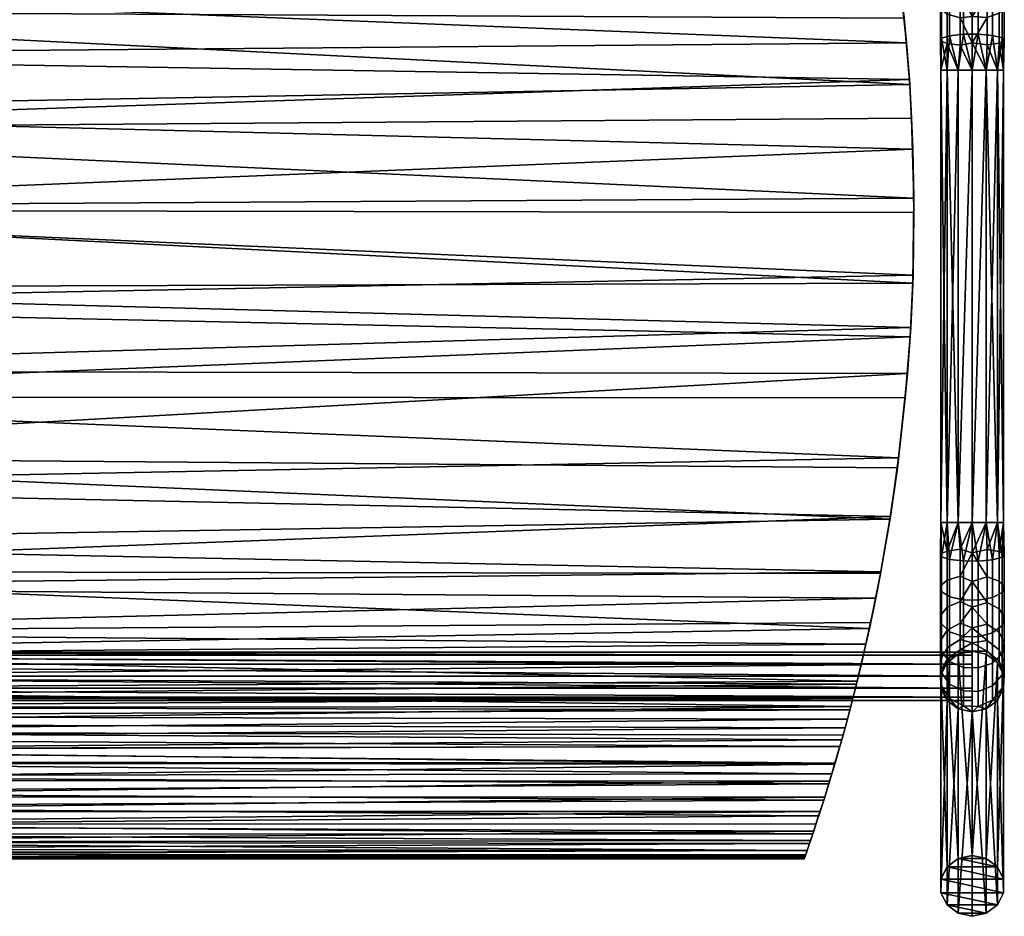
# Model space of a CAD drawing. Extents: x -355 to 270, y -276 to 244.
# Tile 3 of 4: x -42 to 263, y -205 to 73. Entities that reach past the tile are written whole.
import ezdxf

# ---------------------------------------------------------------- set-up
doc = ezdxf.new("R2010")
doc.units = 0
doc.header["$MEASUREMENT"] = 0
doc.layers.add('SITZE_anthrazit', color=253, linetype='CONTINUOUS')
doc.layers.add('STUHLGESTELL_chrom', color=151, linetype='CONTINUOUS')

msp = doc.modelspace()

# ---------------------------------------------------------------- linework, layer by layer
at = {"layer": 'STUHLGESTELL_chrom'}
msp.add_line((-246.64, -130.59, 413.79), (253.36, -130.59, 413.79), dxfattribs=at)
at = {"layer": 'STUHLGESTELL_chrom', "extrusion": (-1, 1.83691e-16, -1.83691e-16), "elevation": -253.36}
msp.add_lwpolyline([(-234.33, -1.07), (-105.27, 413.79, -0.328389), (-57.53, 448.93), (82.84, 448.93, -0.369704), (132.25, 406.62), (195.67, -1.07)], format="xyb", dxfattribs=at)

# ---------------------------------------------------------------- meshes
at = {"layer": 'SITZE_anthrazit'}
mesh = msp.add_polyface(dxfattribs=at)
corners = [(-218.28, 123.86, 453.86), (-217.53, 127.82, 424.73), (-221.3, 106.3, 426.05), (-221, 108.15, 454.32), (-224.34, 84.15, 427.78), (-225.25, 76.05, 455.31), (-226.56, 62, 429.43), (-227.72, 44.65, 456.34), (-227.99, 39.06, 430.51), (-228.56, 14.18, 457.42), (-228.55, 14.99, 430.97), (-228.12, -10.02, 431.18), (-227.9, -15.27, 458.42), (-226.59, -35.81, 430.8), (-225.89, -43.86, 459.12), (-223.86, -62.34, 429.89), (-222.64, -71.48, 459.24), (-219.88, -89.18, 429.33), (-218.3, -98.02, 458.66), (-217.36, -102.92, 428.92), (-214.44, -117.01, 427.45), (-215.55, 137.62, 453.39), (224.42, 126.98, 453.77), (226.32, 116.58, 454.08), (229.69, 94.96, 454.72), (233.95, 53, 456.05), (234.95, 32.96, 456.74), (234.99, -6.11, 458.12), (234.08, -25.26, 458.71), (230.52, -62.85, 459.28), (227.95, -81.03, 459.11), (225, -98.19, 429.13), (227.82, -81.87, 429.42), (233.26, -36.61, 430.78), (234.26, -22.39, 431.09), (234.9, -8.6, 431.18), (235.26, 17.77, 430.93), (233.85, 54.57, 429.87), (232.95, 65.99, 429.16), (230.59, 88.09, 427.47), (227.51, 109.55, 425.82)]
mesh.append_faces([[corners[k] for k in face] for face in [(0, 1, 2), (3, 2, 4), (5, 4, 6), (7, 6, 8), (9, 8, 10), (16, 15, 17), (18, 17, 19)]])
mesh.append_faces([[corners[k] for k in face] for face in [(12, 13, 14), (14, 13, 15)]], dxfattribs={"vtx0": -1})
mesh.append_faces([[corners[k] for k in face] for face in [(0, 2, 3), (3, 4, 5), (5, 6, 7), (7, 8, 9), (14, 15, 16), (16, 17, 18), (23, 0, 3), (26, 7, 9), (28, 12, 14), (30, 16, 18), (31, 19, 17), (34, 13, 11), (38, 6, 4)]], dxfattribs={"vtx0": -1, "vtx1": -1})
mesh.append_faces([[corners[k] for k in face] for face in [(21, 0, 22), (5, 7, 25), (9, 12, 27), (14, 16, 29), (15, 13, 33), (8, 6, 37)]], dxfattribs={"vtx0": -1, "vtx2": -1})
mesh.append_faces([[corners[k] for k in face] for face in [(11, 9, 10), (20, 18, 19), (24, 3, 5), (32, 17, 15), (35, 11, 10), (36, 10, 8), (39, 4, 2), (40, 2, 1)]], dxfattribs={"vtx1": -1})
mesh.append_faces([[corners[k] for k in face] for face in [(11, 12, 9), (11, 13, 12)]], dxfattribs={"vtx2": -1})
mesh = msp.add_polyface(dxfattribs=at)
corners = [(227.51, 109.55, 425.82), (226.32, 116.58, 454.08), (229.69, 94.96, 454.72), (230.59, 88.09, 427.47), (232.23, 73.61, 455.38), (232.95, 65.99, 429.16), (233.95, 53, 456.05), (233.85, 54.57, 429.87), (234.55, 42.62, 430.39), (223.77, 130.31, 424.62), (234.95, 32.96, 456.74), (235.26, 17.77, 430.93), (235.28, 13.29, 457.45), (234.9, -8.6, 431.18), (234.99, -6.11, 458.12), (234.26, -22.39, 431.09), (234.08, -25.26, 458.71), (233.26, -36.61, 430.78), (232.58, -44.19, 459.12), (230.13, -65.88, 429.78), (230.52, -62.85, 459.28), (227.95, -81.03, 459.11), (-225.25, 76.05, 455.31), (-221, 108.15, 454.32), (-227.72, 44.65, 456.34), (-228.56, 14.18, 457.42), (-227.9, -15.27, 458.42), (-225.89, -43.86, 459.12), (-223.86, -62.34, 429.89), (-226.59, -35.81, 430.8), (-227.99, 39.06, 430.51), (-228.12, -10.02, 431.18), (-228.55, 14.99, 430.97), (-226.56, 62, 429.43), (-224.34, 84.15, 427.78), (-221.3, 106.3, 426.05)]
mesh.append_faces([[corners[k] for k in face] for face in [(0, 1, 2), (3, 2, 4), (5, 4, 6), (7, 6, 8), (13, 12, 14), (15, 14, 16), (17, 16, 18), (19, 18, 20)]])
mesh.append_faces([[corners[k] for k in face] for face in [(8, 10, 11), (11, 10, 12)]], dxfattribs={"vtx0": -1})
mesh.append_faces([[corners[k] for k in face] for face in [(9, 1, 0), (0, 2, 3), (3, 4, 5), (11, 12, 13), (13, 14, 15), (15, 16, 17), (17, 18, 19)]], dxfattribs={"vtx0": -1, "vtx1": -1})
mesh.append_faces([[corners[k] for k in face] for face in [(4, 2, 22), (1, 23, 2), (12, 10, 25), (18, 16, 27), (8, 11, 30), (15, 31, 13), (13, 32, 11), (5, 34, 3), (3, 35, 0)]], dxfattribs={"vtx0": -1, "vtx1": -1, "vtx2": -1})
mesh.append_faces([[corners[k] for k in face] for face in [(6, 24, 10), (14, 26, 16), (17, 29, 15), (7, 33, 5)]], dxfattribs={"vtx0": -1, "vtx2": -1})
mesh.append_faces([[corners[k] for k in face] for face in [(21, 19, 20)]], dxfattribs={"vtx1": -1})
mesh.append_faces([[corners[k] for k in face] for face in [(7, 5, 6)]], dxfattribs={"vtx1": -1, "vtx2": -1})
mesh.append_faces([[corners[k] for k in face] for face in [(6, 10, 8), (4, 22, 6), (12, 25, 14), (18, 27, 20), (19, 28, 17), (8, 30, 7)]], dxfattribs={"vtx2": -1})
mesh = msp.add_polyface(dxfattribs=at)
corners = [(201.36, -186.79, 394.64), (201.46, -186.53, 410.09), (201.19, -187.28, 401.51), (201.22, -187.21, 397.84), (230.52, -62.85, 459.28), (-222.64, -71.48, 459.24), (227.95, -81.03, 459.11), (224.9, -98.71, 458.64), (-218.3, -98.02, 458.66), (221.44, -115.78, 457.92), (-213.07, -123.09, 457.53), (217.63, -132.16, 456.96), (-207.49, -145.32, 455.39), (213.87, -146.61, 455.11), (215.63, -140.02, 456.23), (-206.24, -149.89, 454.23), (212.26, -152.38, 453.37), (-202.44, -162.91, 447.95), (209.08, -163.19, 447.77), (210.67, -157.88, 450.88), (-200.87, -168, 444.27), (207.56, -168.1, 444.19), (204.84, -176.55, 435.71), (-198.16, -176.43, 435.87), (203.88, -179.46, 431.48), (206.13, -172.62, 440.15), (-210.31, -134.54, 456.77), (-205.33, -153.09, 453.09), (-199.42, -172.54, 440.22), (-197.1, -179.59, 431.26), (203.15, -181.6, 427.44), (212.3, -152.25, 395.04), (-205.24, -153.42, 393.42), (212.84, -150.32, 398.12), (210.76, -157.58, 388.83), (202.1, -184.68, 389.44), (-195.52, -184.23, 388.85), (202.84, -182.51, 387.13), (-196.25, -182.11, 386.81), (204.14, -178.66, 384.9), (-197.96, -177.02, 384.33), (205.69, -173.96, 383.66), (-199.89, -171.1, 383.46), (207.27, -169.04, 383.55), (-201.29, -166.64, 383.94), (208.84, -163.97, 384.76), (-202.85, -161.53, 385.93), (209.79, -160.85, 386.34), (-204.16, -157.13, 389.24), (-206.83, -147.76, 402.89), (213.25, -148.87, 400.74), (214.6, -143.9, 410.28), (221.83, -113.95, 427.92), (-214.44, -117.01, 427.45), (223.41, -106.39, 428.69), (220.36, -120.64, 426.74), (-208.11, -143.02, 411.77), (215.37, -141.02, 414.79), (-208.86, -140.19, 415.87), (216.28, -137.54, 418.79), (-209.63, -137.21, 419.1), (217.41, -133.06, 422.15), (-211.21, -130.92, 423.3), (218.86, -127.08, 424.91), (-212.84, -124.1, 425.87), (-217.36, -102.92, 428.92), (225, -98.19, 429.13), (230.13, -65.88, 429.78), (227.82, -81.87, 429.42), (-223.86, -62.34, 429.89), (-219.88, -89.18, 429.33)]
mesh.append_faces([[corners[k] for k in face] for face in [(0, 1, 2)]])
mesh.append_faces([[corners[k] for k in face] for face in [(7, 6, 8), (22, 25, 23), (11, 26, 14), (16, 27, 19), (21, 28, 25), (31, 34, 32), (35, 36, 37), (37, 38, 39), (39, 40, 41), (41, 42, 43), (43, 44, 45), (45, 46, 47), (47, 48, 34), (52, 55, 53), (51, 56, 57), (57, 58, 59), (59, 60, 61), (61, 62, 63), (63, 64, 55), (67, 68, 69), (66, 70, 68)]], dxfattribs={"vtx0": -1, "vtx1": -1, "vtx2": -1})
mesh.append_faces([[corners[k] for k in face] for face in [(4, 5, 6), (9, 10, 11), (13, 15, 16), (18, 20, 21), (24, 29, 30), (33, 49, 50), (50, 49, 51), (54, 65, 66)]], dxfattribs={"vtx0": -1, "vtx2": -1})
mesh.append_faces([[corners[k] for k in face] for face in [(3, 0, 2)]], dxfattribs={"vtx1": -1})
mesh.append_faces([[corners[k] for k in face] for face in [(12, 13, 14), (17, 18, 19)]], dxfattribs={"vtx1": -1, "vtx2": -1})
mesh.append_faces([[corners[k] for k in face] for face in [(7, 8, 9), (22, 23, 24), (31, 32, 33), (52, 53, 54)]], dxfattribs={"vtx2": -1})
mesh = msp.add_polyface(dxfattribs=at)
corners = [(227.95, -81.03, 459.11), (227.82, -81.87, 429.42), (230.13, -65.88, 429.78), (224.9, -98.71, 458.64), (225, -98.19, 429.13), (223.41, -106.39, 428.69), (221.44, -115.78, 457.92), (221.83, -113.95, 427.92), (220.36, -120.64, 426.74), (217.63, -132.16, 456.96), (218.86, -127.08, 424.91), (217.41, -133.06, 422.15), (216.28, -137.54, 418.79), (215.63, -140.02, 456.23), (215.37, -141.02, 414.79), (214.6, -143.9, 410.28), (213.87, -146.61, 455.11), (213.25, -148.87, 400.74), (212.26, -152.38, 453.37), (212.84, -150.32, 398.12), (212.3, -152.25, 395.04), (210.76, -157.58, 388.83), (210.67, -157.88, 450.88), (209.79, -160.85, 386.34), (209.08, -163.19, 447.77), (208.84, -163.97, 384.76), (207.56, -168.1, 444.19), (207.27, -169.04, 383.55), (206.13, -172.62, 440.15), (205.69, -173.96, 383.66), (204.84, -176.55, 435.71), (204.14, -178.66, 384.9), (203.88, -179.46, 431.48), (203.15, -181.6, 427.44), (202.84, -182.51, 387.13), (202.09, -184.71, 418.89), (202.1, -184.68, 389.44), (201.65, -185.98, 391.87), (201.46, -186.53, 410.09), (201.36, -186.79, 394.64)]
mesh.append_faces([[corners[k] for k in face] for face in [(7, 6, 8), (14, 13, 15), (19, 18, 20), (23, 22, 24), (25, 24, 26), (27, 26, 28), (29, 28, 30), (31, 30, 32)]])
mesh.append_faces([[corners[k] for k in face] for face in [(1, 3, 4), (4, 3, 5), (5, 3, 6), (8, 9, 10), (10, 9, 11), (11, 9, 12), (12, 9, 13), (15, 16, 17), (17, 16, 18), (20, 18, 21), (21, 18, 22), (34, 35, 36), (36, 35, 37), (37, 35, 38)]], dxfattribs={"vtx0": -1})
mesh.append_faces([[corners[k] for k in face] for face in [(21, 22, 23), (23, 24, 25), (25, 26, 27), (27, 28, 29), (29, 30, 31), (37, 38, 39)]], dxfattribs={"vtx0": -1, "vtx1": -1})
mesh.append_faces([[corners[k] for k in face] for face in [(33, 31, 32)]], dxfattribs={"vtx1": -1})
mesh.append_faces([[corners[k] for k in face] for face in [(7, 5, 6), (14, 12, 13), (19, 17, 18)]], dxfattribs={"vtx1": -1, "vtx2": -1})
mesh.append_faces([[corners[k] for k in face] for face in [(0, 1, 2), (0, 3, 1), (6, 9, 8), (13, 16, 15), (33, 34, 31), (33, 35, 34)]], dxfattribs={"vtx2": -1})
mesh = msp.add_polyface(dxfattribs=at)
corners = [(-214.44, -117.01, 427.45), (-213.07, -123.09, 457.53), (-218.3, -98.02, 458.66), (-212.84, -124.1, 425.87), (-211.21, -130.92, 423.3), (-210.31, -134.54, 456.77), (-209.63, -137.21, 419.1), (-208.84, -140.25, 456.2), (-208.86, -140.19, 415.87), (-208.11, -143.02, 411.77), (-207.49, -145.32, 455.39), (-206.83, -147.76, 402.89), (-206.24, -149.89, 454.23), (-205.24, -153.42, 393.42), (-205.33, -153.09, 453.09), (-204.04, -157.56, 451.05), (-204.16, -157.13, 389.24), (-202.85, -161.53, 385.93), (-202.44, -162.91, 447.95), (-201.29, -166.64, 383.94), (-200.87, -168, 444.27), (-199.89, -171.1, 383.46), (-199.42, -172.54, 440.22), (-197.96, -177.02, 384.33), (-198.16, -176.43, 435.87), (-197.1, -179.59, 431.26), (-196.25, -182.11, 386.81), (-196.26, -182.1, 426.33), (-195.52, -184.23, 388.85), (-195.09, -185.5, 415.73), (-194.99, -185.79, 391.42), (-194.75, -186.47, 410.45), (-194.65, -186.76, 394.48), (-194.55, -187.02, 405.82), (-194.48, -187.22, 398.01), (221.44, -115.78, 457.92), (217.63, -132.16, 456.96), (220.36, -120.64, 426.74), (-217.36, -102.92, 428.92), (223.41, -106.39, 428.69)]
mesh.append_faces([[corners[k] for k in face] for face in [(5, 4, 6), (7, 6, 8), (14, 13, 15), (18, 17, 19), (20, 19, 21), (22, 21, 23), (24, 23, 25), (29, 28, 30), (31, 30, 32), (33, 32, 34)]])
mesh.append_faces([[corners[k] for k in face] for face in [(1, 3, 4), (10, 11, 12), (12, 11, 13), (15, 16, 17), (25, 26, 27), (27, 26, 28)]], dxfattribs={"vtx0": -1})
mesh.append_faces([[corners[k] for k in face] for face in [(1, 4, 5), (5, 6, 7), (15, 17, 18), (18, 19, 20), (20, 21, 22), (27, 28, 29), (29, 30, 31), (36, 1, 5)]], dxfattribs={"vtx0": -1, "vtx1": -1})
mesh.append_faces([[corners[k] for k in face] for face in [(2, 1, 35), (0, 38, 39)]], dxfattribs={"vtx0": -1, "vtx2": -1})
mesh.append_faces([[corners[k] for k in face] for face in [(9, 7, 8), (37, 3, 0)]], dxfattribs={"vtx1": -1})
mesh.append_faces([[corners[k] for k in face] for face in [(14, 12, 13), (24, 22, 23), (33, 31, 32)]], dxfattribs={"vtx1": -1, "vtx2": -1})
mesh.append_faces([[corners[k] for k in face] for face in [(0, 1, 2), (0, 3, 1), (9, 10, 7), (9, 11, 10), (13, 16, 15), (23, 26, 25)]], dxfattribs={"vtx2": -1})
mesh = msp.add_polyface(dxfattribs=at)
corners = [(215.63, -140.02, 456.23), (-210.31, -134.54, 456.77), (-208.84, -140.25, 456.2), (-207.49, -145.32, 455.39), (-206.24, -149.89, 454.23), (213.87, -146.61, 455.11), (212.26, -152.38, 453.37), (-205.33, -153.09, 453.09), (210.67, -157.88, 450.88), (-204.04, -157.56, 451.05), (-202.44, -162.91, 447.95), (-200.87, -168, 444.27), (209.08, -163.19, 447.77), (207.56, -168.1, 444.19), (-199.42, -172.54, 440.22), (206.13, -172.62, 440.15), (-198.16, -176.43, 435.87), (-197.1, -179.59, 431.26), (203.88, -179.46, 431.48), (203.15, -181.6, 427.44), (-196.26, -182.1, 426.33), (202.09, -184.71, 418.89), (-195.09, -185.5, 415.73), (201.46, -186.53, 410.09), (-194.75, -186.47, 410.45), (-194.55, -187.02, 405.82), (201.19, -187.28, 401.51), (-194.48, -187.22, 398.01), (201.22, -187.21, 397.84), (201.36, -186.79, 394.64), (-194.65, -186.76, 394.48), (201.65, -185.98, 391.87), (-194.99, -185.79, 391.42), (202.1, -184.68, 389.44), (-195.52, -184.23, 388.85), (202.84, -182.51, 387.13), (-196.25, -182.11, 386.81), (204.14, -178.66, 384.9), (-197.96, -177.02, 384.33), (205.69, -173.96, 383.66), (-199.89, -171.1, 383.46), (207.27, -169.04, 383.55), (-201.29, -166.64, 383.94), (208.84, -163.97, 384.76), (-202.85, -161.53, 385.93), (209.79, -160.85, 386.34), (-204.16, -157.13, 389.24), (210.76, -157.58, 388.83), (-205.24, -153.42, 393.42), (-206.83, -147.76, 402.89), (212.84, -150.32, 398.12), (214.6, -143.9, 410.28), (-208.11, -143.02, 411.77), (215.37, -141.02, 414.79), (-208.86, -140.19, 415.87), (216.28, -137.54, 418.79), (-209.63, -137.21, 419.1), (217.41, -133.06, 422.15), (-211.21, -130.92, 423.3), (218.86, -127.08, 424.91), (-212.84, -124.1, 425.87)]
mesh.append_faces([[corners[k] for k in face] for face in [(6, 4, 7), (13, 11, 14), (19, 17, 20), (29, 27, 30), (51, 49, 52)]], dxfattribs={"vtx0": -1, "vtx1": -1})
mesh.append_faces([[corners[k] for k in face] for face in [(19, 20, 21), (21, 22, 23), (29, 30, 31), (31, 32, 33)]], dxfattribs={"vtx0": -1, "vtx1": -1, "vtx2": -1})
mesh.append_faces([[corners[k] for k in face] for face in [(3, 4, 5), (10, 11, 12), (16, 17, 18), (25, 27, 26), (26, 27, 28), (28, 27, 29), (48, 49, 50)]], dxfattribs={"vtx0": -1, "vtx2": -1})
mesh.append_faces([[corners[k] for k in face] for face in [(0, 1, 2), (8, 7, 9), (15, 14, 16), (21, 20, 22), (23, 22, 24), (31, 30, 32), (33, 32, 34), (35, 34, 36), (37, 36, 38), (39, 38, 40), (41, 40, 42), (43, 42, 44), (45, 44, 46), (47, 46, 48), (53, 52, 54), (55, 54, 56), (57, 56, 58), (59, 58, 60)]], dxfattribs={"vtx1": -1})
mesh.append_faces([[corners[k] for k in face] for face in [(3, 0, 2), (10, 8, 9), (25, 23, 24), (25, 26, 23)]], dxfattribs={"vtx1": -1, "vtx2": -1})
at = {"layer": 'STUHLGESTELL_chrom'}
mesh = msp.add_polyface(dxfattribs=at)
corners = [(249.62, 73.71, 436.76), (249.62, 65.24, 439.35), (245.55, 65.78, 442.2), (245.55, 74.85, 439.43), (245.55, 83.3, 434.65), (249.62, 81.61, 432.3), (243.52, 76.54, 443.38), (243.52, 66.59, 446.42), (243.78, 67.41, 450.71), (243.78, 78.25, 447.4), (245.55, 57.53, 454.89), (246.36, 68.18, 454.74), (246.36, 79.87, 451.17), (250.68, 68.62, 457.08), (250.68, 80.8, 453.36), (250.68, 92.17, 446.93), (246.36, 90.78, 445), (255.24, 80.88, 453.53), (255.24, 68.66, 457.26), (259.69, 68.29, 455.31), (259.69, 80.09, 451.7), (257.7, 57.53, 457.54), (261.18, 57.53, 454.89), (262.66, 67.56, 451.5), (262.66, 78.57, 448.14), (263.33, 66.74, 447.22), (263.33, 76.86, 444.13), (263.33, 86.3, 438.79), (262.66, 88.85, 442.33), (261.75, 75.14, 440.12), (261.75, 65.92, 442.93), (257.97, 65.31, 439.72), (257.97, 73.85, 437.11), (253.36, 66.02, 438.48), (253.36, 74.13, 435.82), (257.97, 81.83, 432.6), (253.36, 81.51, 431.51), (257.97, 88.63, 426.45), (253.36, 87.81, 425.75), (263.33, 94.34, 431.51), (261.75, 83.74, 435.25), (261.75, 91.07, 428.62), (245.55, 90.51, 428.12), (243.52, 85.82, 438.13), (243.52, 93.73, 430.97), (249.62, 93.47, 418.95), (249.62, 88.34, 426.2), (249.03, 57.53, 457.54), (253.36, 57.53, 458.48), (259.69, 91.11, 445.47), (255.24, 92.28, 447.08), (243.78, 88.37, 441.67)]
mesh.append_faces([[corners[k] for k in face] for face in [(0, 1, 2, 3), (12, 11, 13, 14), (24, 23, 25, 26), (32, 33, 34), (35, 34, 36), (37, 36, 38)]])
mesh.append_faces([[corners[k] for k in face] for face in [(8, 10, 11), (19, 22, 23), (46, 36, 5)]], dxfattribs={"vtx0": -1})
mesh.append_faces([[corners[k] for k in face] for face in [(32, 34, 35), (0, 34, 33)]], dxfattribs={"vtx0": -1, "vtx1": -1})
mesh.append_faces([[corners[k] for k in face] for face in [(18, 13, 48), (31, 33, 32), (35, 36, 37), (1, 0, 33), (20, 19, 23, 24), (9, 8, 11, 12), (20, 24, 28, 49), (9, 12, 16, 51)]], dxfattribs={"vtx0": -1, "vtx1": -1, "vtx2": -1})
mesh.append_faces([[corners[k] for k in face] for face in [(32, 35, 40, 29), (4, 42, 46, 5), (20, 49, 50, 17), (9, 51, 43, 6)]], dxfattribs={"vtx0": -1, "vtx1": -1, "vtx2": -1, "vtx3": -1})
mesh.append_faces([[corners[k] for k in face] for face in [(11, 47, 13), (38, 36, 46), (36, 34, 5), (5, 34, 0)]], dxfattribs={"vtx0": -1, "vtx2": -1})
mesh.append_faces([[corners[k] for k in face] for face in [(6, 3, 2, 7), (17, 14, 13, 18), (29, 26, 25, 30)]], dxfattribs={"vtx1": -1})
mesh.append_faces([[corners[k] for k in face] for face in [(21, 19, 18)]], dxfattribs={"vtx1": -1, "vtx2": -1})
mesh.append_faces([[corners[k] for k in face] for face in [(29, 40, 27, 26), (17, 50, 15, 14), (6, 43, 4, 3)]], dxfattribs={"vtx1": -1, "vtx2": -1, "vtx3": -1})
mesh.append_faces([[corners[k] for k in face] for face in [(45, 38, 46)]], dxfattribs={"vtx2": -1})
mesh.append_faces([[corners[k] for k in face] for face in [(3, 4, 5, 0), (7, 8, 9, 6), (14, 15, 16, 12), (18, 19, 20, 17), (26, 27, 28, 24), (30, 31, 32, 29), (39, 27, 40, 41), (42, 4, 43, 44), (40, 35, 37, 41)]], dxfattribs={"vtx3": -1})
mesh = msp.add_polyface(dxfattribs=at)
corners = [(249.03, -82.84, 440.33), (253.36, 57.53, 439.38), (253.36, -82.84, 439.38), (249.03, 57.53, 440.33), (245.55, 57.53, 442.98), (245.55, -82.84, 442.98), (243.61, 57.53, 446.81), (245.55, 57.53, 454.89), (243.61, -82.84, 451.06), (245.55, -82.84, 454.89), (261.18, -82.84, 454.89), (261.18, 57.53, 454.89), (257.7, 57.53, 457.54), (263.11, -82.84, 451.06), (263.11, 57.53, 451.06), (263.11, -82.84, 446.81), (263.11, 57.53, 446.81), (261.18, -82.84, 442.98), (261.18, 57.53, 442.98), (257.7, -82.84, 440.33), (257.7, 57.53, 440.33), (243.61, -82.84, 446.81), (243.61, 57.53, 451.06), (249.03, 57.53, 457.54), (249.03, -82.84, 457.54), (253.36, 57.53, 458.48), (253.36, -82.84, 458.48), (253.36, 66.02, 438.48), (249.62, 65.24, 439.35), (243.52, 66.59, 446.42), (243.78, 67.41, 450.71), (255.24, 68.66, 457.26), (259.69, 68.29, 455.31), (261.75, 65.92, 442.93), (257.97, 65.31, 439.72), (245.55, 65.78, 442.2), (246.36, 68.18, 454.74), (250.68, 68.62, 457.08), (262.66, 67.56, 451.5), (263.33, 66.74, 447.22)]
mesh.append_faces([[corners[k] for k in face] for face in [(27, 1, 28)]])
mesh.append_faces([[corners[k] for k in face] for face in [(4, 5, 6), (11, 13, 14), (34, 20, 27)]], dxfattribs={"vtx0": -1})
mesh.append_faces([[corners[k] for k in face] for face in [(14, 13, 15), (6, 21, 22), (22, 8, 7), (7, 9, 23), (23, 24, 25), (25, 26, 12), (14, 15, 16), (16, 17, 18), (18, 19, 20), (37, 23, 25), (39, 14, 16)]], dxfattribs={"vtx0": -1, "vtx1": -1})
mesh.append_faces([[corners[k] for k in face] for face in [(35, 6, 29), (33, 39, 16), (20, 1, 27), (28, 3, 35)]], dxfattribs={"vtx0": -1, "vtx1": -1, "vtx2": -1})
mesh.append_faces([[corners[k] for k in face] for face in [(0, 5, 4), (22, 7, 30), (12, 11, 32), (18, 20, 34), (4, 6, 35), (7, 23, 36), (11, 14, 38), (38, 14, 39), (1, 3, 28)]], dxfattribs={"vtx0": -1, "vtx2": -1})
mesh.append_faces([[corners[k] for k in face] for face in [(7, 8, 9), (16, 15, 17), (18, 17, 19), (20, 19, 2)]], dxfattribs={"vtx1": -1})
mesh.append_faces([[corners[k] for k in face] for face in [(1, 20, 2), (22, 30, 29), (18, 34, 33)]], dxfattribs={"vtx1": -1, "vtx2": -1})
mesh.append_faces([[corners[k] for k in face] for face in [(0, 1, 2), (0, 3, 1), (0, 4, 3), (10, 11, 12), (22, 29, 6), (12, 31, 25), (18, 33, 16), (4, 35, 3)]], dxfattribs={"vtx2": -1})
mesh = msp.add_polyface(dxfattribs=at)
corners = [(257.97, -99.73, 436.87), (257.97, -91.25, 439.6), (261.75, -91.91, 442.8), (261.75, -101.06, 439.85), (253.36, -92.3, 438.26), (253.36, -101.24, 434.96), (257.7, -82.84, 440.33), (253.36, -82.84, 439.38), (261.18, -82.84, 442.98), (263.11, -82.84, 446.81), (263.33, -92.79, 447.07), (263.11, -82.84, 451.06), (262.66, -93.67, 451.34), (261.18, -82.84, 454.89), (259.69, -94.46, 455.14), (257.7, -82.84, 457.54), (255.24, -94.86, 457.08), (253.36, -82.84, 458.48), (250.68, -94.82, 456.91), (249.03, -82.84, 457.54), (246.36, -94.34, 454.57), (245.55, -82.84, 454.89), (243.78, -93.51, 450.55), (243.61, -82.84, 451.06), (243.52, -92.63, 446.28), (243.61, -82.84, 446.81), (245.55, -91.76, 442.07), (245.55, -82.84, 442.98), (249.03, -82.84, 440.33), (249.62, -91.17, 439.23), (249.62, -99.58, 436.52), (263.33, -102.84, 443.84), (262.66, -104.61, 447.82), (243.52, -102.51, 443.1), (243.78, -104.28, 447.09), (245.55, -100.76, 439.17), (243.61, 57.53, 446.81), (243.61, 57.53, 451.06), (249.03, 57.53, 457.54), (253.36, 57.53, 458.48), (257.7, 57.53, 457.54), (261.18, 57.53, 454.89)]
mesh.append_faces([[corners[k] for k in face] for face in [(4, 0, 5), (10, 9, 11), (12, 11, 13), (14, 13, 15), (16, 15, 17), (18, 17, 19), (20, 19, 21), (22, 21, 23), (24, 23, 25), (26, 25, 27), (31, 10, 12, 32)]])
mesh.append_faces([[corners[k] for k in face] for face in [(2, 8, 9)]], dxfattribs={"vtx0": -1})
mesh.append_faces([[corners[k] for k in face] for face in [(29, 7, 4), (2, 9, 10), (16, 17, 18), (24, 25, 26), (36, 27, 25)]], dxfattribs={"vtx0": -1, "vtx1": -1})
mesh.append_faces([[corners[k] for k in face] for face in [(15, 16, 14), (10, 11, 12), (12, 13, 14), (23, 24, 22), (18, 19, 20), (20, 21, 22), (29, 4, 30)]], dxfattribs={"vtx0": -1, "vtx1": -1, "vtx2": -1})
mesh.append_faces([[corners[k] for k in face] for face in [(31, 3, 2, 10)]], dxfattribs={"vtx0": -1, "vtx1": -1, "vtx2": -1, "vtx3": -1})
mesh.append_faces([[corners[k] for k in face] for face in [(1, 8, 2), (13, 11, 41)]], dxfattribs={"vtx0": -1, "vtx2": -1})
mesh.append_faces([[corners[k] for k in face] for face in [(28, 26, 27), (30, 4, 5), (35, 26, 29, 30), (37, 25, 23), (38, 21, 19), (39, 19, 17), (40, 17, 15)]], dxfattribs={"vtx1": -1})
mesh.append_faces([[corners[k] for k in face] for face in [(4, 1, 0), (13, 40, 15)]], dxfattribs={"vtx1": -1, "vtx2": -1})
mesh.append_faces([[corners[k] for k in face] for face in [(35, 33, 24, 26)]], dxfattribs={"vtx1": -1, "vtx2": -1, "vtx3": -1})
mesh.append_faces([[corners[k] for k in face] for face in [(4, 6, 1), (4, 7, 6), (6, 8, 1), (28, 29, 26), (28, 7, 29)]], dxfattribs={"vtx2": -1})
mesh.append_faces([[corners[k] for k in face] for face in [(0, 1, 2, 3), (22, 24, 33, 34)]], dxfattribs={"vtx3": -1})
mesh = msp.add_polyface(dxfattribs=at)
corners = [(253.36, -120.25, 414.33), (253.36, -122.81, 405.15), (249.62, -122.44, 410.12), (245.55, -121.78, 419.52), (245.55, -116.35, 427.52), (249.62, -114.15, 425.64), (249.62, -119.22, 418.17), (257.97, -119.55, 418.35), (257.97, -122.8, 410.23), (253.36, -115.61, 422.65), (257.97, -114.44, 425.88), (261.75, -116.92, 428), (257.97, -107.67, 432.22), (261.75, -109.63, 434.84), (263.33, -112.23, 438.34), (263.33, -120.24, 430.84), (261.75, -101.06, 439.85), (257.97, -99.73, 436.87), (253.36, -109.16, 429.66), (253.36, -101.24, 434.96), (249.62, -107.44, 431.91), (262.66, -104.61, 447.82), (262.66, -114.84, 441.83), (263.33, -102.84, 443.84), (259.69, -106.19, 451.36), (262.66, -93.67, 451.34), (259.69, -94.46, 455.14), (255.24, -94.86, 457.08), (255.24, -106.99, 453.18), (250.68, -106.92, 453.01), (250.68, -94.82, 456.91), (246.36, -94.34, 454.57), (246.36, -105.95, 450.83), (246.36, -116.81, 444.47), (250.68, -118.24, 446.39), (243.78, -104.28, 447.09), (243.78, -93.51, 450.55), (249.62, -99.58, 436.52), (245.55, -109.18, 434.24), (245.55, -100.76, 439.17), (243.52, -119.62, 430.31), (243.52, -125.58, 421.53), (246.36, -126.07, 435.8), (243.78, -114.36, 441.18), (243.78, -122.94, 433.14), (262.66, -123.56, 433.67), (259.69, -117.16, 444.94), (259.69, -126.51, 436.18), (261.75, -122.44, 419.87), (263.33, -126.3, 421.91), (255.24, -118.35, 446.53), (243.52, -111.75, 437.68), (243.52, -102.51, 443.1)]
mesh.append_faces([[corners[k] for k in face] for face in [(0, 1, 2), (11, 10, 12, 13), (29, 30, 31, 32)]])
mesh.append_faces([[corners[k] for k in face] for face in [(7, 9, 10), (12, 18, 19)]], dxfattribs={"vtx0": -1})
mesh.append_faces([[corners[k] for k in face] for face in [(20, 18, 5), (40, 44, 43, 51)]], dxfattribs={"vtx0": -1, "vtx1": -1})
mesh.append_faces([[corners[k] for k in face] for face in [(17, 12, 19), (2, 6, 0), (19, 20, 37), (5, 9, 6), (48, 7, 10, 11)]], dxfattribs={"vtx0": -1, "vtx1": -1, "vtx2": -1})
mesh.append_faces([[corners[k] for k in face] for face in [(15, 14, 22, 45), (49, 48, 11, 15), (34, 50, 28, 29), (38, 51, 52, 39), (46, 22, 21, 24), (43, 33, 32, 35)]], dxfattribs={"vtx0": -1, "vtx1": -1, "vtx2": -1, "vtx3": -1})
mesh.append_faces([[corners[k] for k in face] for face in [(14, 13, 16, 23)]], dxfattribs={"vtx0": -1, "vtx1": -1, "vtx3": -1})
mesh.append_faces([[corners[k] for k in face] for face in [(10, 18, 12)]], dxfattribs={"vtx0": -1, "vtx2": -1})
mesh.append_faces([[corners[k] for k in face] for face in [(16, 13, 12, 17), (20, 19, 18), (5, 18, 9), (6, 9, 0), (24, 21, 25, 26), (35, 32, 31, 36)]], dxfattribs={"vtx1": -1})
mesh.append_faces([[corners[k] for k in face] for face in [(0, 7, 8), (40, 4, 3, 41)]], dxfattribs={"vtx1": -1, "vtx2": -1})
mesh.append_faces([[corners[k] for k in face] for face in [(4, 38, 20, 5), (29, 28, 27, 30), (51, 38, 4, 40)]], dxfattribs={"vtx1": -1, "vtx2": -1, "vtx3": -1})
mesh.append_faces([[corners[k] for k in face] for face in [(28, 50, 46, 24), (52, 51, 43, 35)]], dxfattribs={"vtx1": -1, "vtx3": -1})
mesh.append_faces([[corners[k] for k in face] for face in [(0, 9, 7), (9, 18, 10)]], dxfattribs={"vtx2": -1})
mesh.append_faces([[corners[k] for k in face] for face in [(3, 4, 5, 6), (13, 14, 15, 11), (21, 22, 14, 23), (26, 27, 28, 24), (32, 33, 34, 29), (37, 20, 38, 39), (42, 33, 43, 44), (45, 22, 46, 47)]], dxfattribs={"vtx3": -1})
mesh = msp.add_polyface(dxfattribs=at)
corners = [(249.62, -119.22, 418.17), (249.62, -122.44, 410.12), (245.55, -125.23, 410.91), (245.55, -121.78, 419.52), (243.52, -125.58, 421.53), (243.52, -129.37, 412.08), (243.78, -133.57, 413.27), (243.78, -129.44, 423.57), (243.61, -134.35, 406.94), (243.61, -130.15, 406.29), (245.55, -138.13, 407.53), (246.36, -137.52, 414.38), (246.36, -133.07, 425.49), (250.68, -139.81, 415.03), (250.68, -135.17, 426.61), (250.68, -127.88, 437.35), (246.36, -126.07, 435.8), (255.24, -135.33, 426.69), (255.24, -139.98, 415.08), (259.69, -138.07, 414.54), (259.69, -133.58, 425.76), (257.7, -140.75, 407.94), (261.18, -138.13, 407.53), (262.66, -134.34, 413.49), (262.66, -130.15, 423.95), (263.33, -130.15, 412.3), (263.33, -126.3, 421.91), (263.33, -120.24, 430.84), (262.66, -123.56, 433.67), (261.75, -122.44, 419.87), (261.75, -125.95, 411.11), (257.97, -122.8, 410.23), (257.97, -119.55, 418.35), (261.18, -126.37, 405.7), (263.11, -130.15, 406.29), (257.7, -123.75, 405.3), (253.36, -122.81, 405.15), (253.36, -120.25, 414.33), (245.55, -126.37, 405.7), (249.03, -123.75, 405.3), (249.03, -140.75, 407.94), (263.11, -134.35, 406.94), (243.78, -122.94, 433.14), (250.68, -118.24, 446.39), (246.36, -116.81, 444.47), (255.24, -128.02, 437.47), (259.69, -126.51, 436.18), (259.69, -117.16, 444.94), (255.24, -118.35, 446.53), (243.52, -119.62, 430.31)]
mesh.append_faces([[corners[k] for k in face] for face in [(0, 1, 2, 3), (12, 11, 13, 14), (24, 23, 25, 26)]])
mesh.append_faces([[corners[k] for k in face] for face in [(6, 10, 11), (19, 22, 23)]], dxfattribs={"vtx0": -1})
mesh.append_faces([[corners[k] for k in face] for face in [(31, 35, 36), (25, 41, 34), (45, 46, 47, 48)]], dxfattribs={"vtx0": -1, "vtx1": -1})
mesh.append_faces([[corners[k] for k in face] for face in [(2, 9, 5), (30, 25, 34), (1, 39, 2)]], dxfattribs={"vtx0": -1, "vtx1": -1, "vtx2": -1})
mesh.append_faces([[corners[k] for k in face] for face in [(20, 19, 23, 24), (7, 6, 11, 12)]], dxfattribs={"vtx0": -1, "vtx1": -1, "vtx2": -1, "vtx3": -1})
mesh.append_faces([[corners[k] for k in face] for face in [(17, 20, 46, 45), (4, 7, 42, 49)]], dxfattribs={"vtx0": -1, "vtx1": -1, "vtx3": -1})
mesh.append_faces([[corners[k] for k in face] for face in [(8, 10, 6), (21, 22, 19), (33, 35, 31), (38, 9, 2), (10, 40, 11), (11, 40, 13), (22, 41, 23), (23, 41, 25), (36, 39, 1)]], dxfattribs={"vtx0": -1, "vtx2": -1})
mesh.append_faces([[corners[k] for k in face] for face in [(4, 3, 2, 5), (17, 14, 13, 18), (29, 26, 25, 30)]], dxfattribs={"vtx1": -1})
mesh.append_faces([[corners[k] for k in face] for face in [(8, 6, 5), (21, 19, 18), (33, 31, 30), (37, 31, 36), (45, 15, 14, 17)]], dxfattribs={"vtx1": -1, "vtx2": -1})
mesh.append_faces([[corners[k] for k in face] for face in [(15, 43, 44, 16), (48, 43, 15, 45)]], dxfattribs={"vtx1": -1, "vtx2": -1, "vtx3": -1})
mesh.append_faces([[corners[k] for k in face] for face in [(8, 5, 9), (33, 30, 34), (38, 2, 39), (42, 7, 12, 16), (46, 20, 24, 28)]], dxfattribs={"vtx2": -1})
mesh.append_faces([[corners[k] for k in face] for face in [(5, 6, 7, 4), (14, 15, 16, 12), (18, 19, 20, 17), (26, 27, 28, 24), (30, 31, 32, 29)]], dxfattribs={"vtx3": -1})
mesh = msp.add_polyface(dxfattribs=at)
corners = [(-246.64, -138.09, 413.79), (-246.64, -137.08, 410.04), (-246.64, -134.34, 407.29), (-246.64, -130.59, 406.29), (-246.64, -126.84, 407.29), (-246.64, -124.09, 410.04), (-246.64, -123.09, 413.79), (-246.64, -124.09, 417.54), (-246.64, -126.84, 420.28), (-246.64, -130.59, 421.29), (-246.64, -134.34, 420.28), (-246.64, -137.08, 417.54), (253.36, -138.09, 413.79), (253.36, -137.08, 417.54), (253.36, -134.34, 420.28), (253.36, -130.59, 421.29), (253.36, -126.84, 420.28), (253.36, -124.09, 417.54), (253.36, -123.09, 413.79), (253.36, -124.09, 410.04), (253.36, -126.84, 407.29), (253.36, -130.59, 406.29), (253.36, -134.34, 407.29), (253.36, -137.08, 410.04)]
mesh.append_faces([[corners[k] for k in face] for face in [(11, 0, 12), (8, 15, 16), (7, 16, 17), (6, 17, 18), (3, 21, 22), (2, 22, 23), (1, 23, 12)]])
mesh.append_faces([[corners[k] for k in face] for face in [(10, 14, 9), (9, 14, 15), (5, 20, 4), (4, 20, 21)]], dxfattribs={"vtx0": -1})
mesh.append_faces([[corners[k] for k in face] for face in [(14, 12, 23), (14, 21, 20), (20, 18, 17), (2, 0, 11), (2, 9, 8), (8, 6, 5)]], dxfattribs={"vtx0": -1, "vtx1": -1})
mesh.append_faces([[corners[k] for k in face] for face in [(15, 14, 20), (16, 20, 17), (3, 2, 8), (4, 8, 5)]], dxfattribs={"vtx0": -1, "vtx1": -1, "vtx2": -1})
mesh.append_faces([[corners[k] for k in face] for face in [(13, 12, 14), (22, 21, 14), (19, 18, 20), (1, 0, 2), (10, 9, 2), (7, 6, 8)]], dxfattribs={"vtx0": -1, "vtx2": -1})
mesh.append_faces([[corners[k] for k in face] for face in [(13, 11, 12), (19, 6, 18)]], dxfattribs={"vtx1": -1})
mesh.append_faces([[corners[k] for k in face] for face in [(0, 1, 12), (1, 2, 23), (2, 3, 22), (3, 4, 21), (6, 7, 17), (7, 8, 16), (8, 9, 15), (22, 14, 23), (10, 2, 11)]], dxfattribs={"vtx1": -1, "vtx2": -1})
mesh.append_faces([[corners[k] for k in face] for face in [(13, 10, 11), (13, 14, 10), (19, 5, 6), (19, 20, 5), (15, 20, 16), (3, 8, 4)]], dxfattribs={"vtx2": -1})
mesh = msp.add_polyface(dxfattribs=at)
corners = [(249.03, -187.17, -2.39), (249.03, -123.75, 405.3), (253.36, -186.23, -2.54), (245.55, -126.37, 405.7), (245.55, -189.78, -1.98), (243.61, -130.15, 406.29), (243.61, -193.57, -1.39), (243.61, -134.35, 406.94), (243.61, -197.77, -0.74), (245.55, -138.13, 407.53), (245.55, -201.55, -0.15), (249.03, -140.75, 407.94), (249.03, -204.17, 0.25), (253.36, -141.68, 408.09), (253.36, -205.1, 0.4), (257.7, -204.17, 0.25), (257.7, -140.75, 407.94), (261.18, -201.55, -0.15), (261.18, -138.13, 407.53), (263.11, -197.77, -0.74), (263.11, -134.35, 406.94), (263.11, -193.57, -1.39), (263.11, -130.15, 406.29), (261.18, -189.78, -1.98), (261.18, -126.37, 405.7), (257.7, -187.17, -2.39), (257.7, -123.75, 405.3), (253.36, -122.81, 405.15), (255.24, -139.98, 415.08), (250.68, -139.81, 415.03)]
mesh.append_faces([[corners[k] for k in face] for face in [(0, 1, 2), (7, 6, 8), (9, 8, 10), (11, 10, 12), (13, 12, 14), (20, 19, 21), (22, 21, 23), (24, 23, 25), (26, 25, 2)]])
mesh.append_faces([[corners[k] for k in face] for face in [(3, 4, 5), (5, 4, 6), (16, 17, 18), (18, 17, 19)]], dxfattribs={"vtx0": -1})
mesh.append_faces([[corners[k] for k in face] for face in [(5, 6, 7), (7, 8, 9), (9, 10, 11), (11, 12, 13), (18, 19, 20), (20, 21, 22), (22, 23, 24), (24, 25, 26), (29, 11, 13), (0, 25, 23)]], dxfattribs={"vtx0": -1, "vtx1": -1})
mesh.append_faces([[corners[k] for k in face] for face in [(28, 29, 13), (12, 10, 15), (0, 23, 4), (4, 21, 6), (6, 19, 8), (8, 17, 10)]], dxfattribs={"vtx0": -1, "vtx1": -1, "vtx2": -1})
mesh.append_faces([[corners[k] for k in face] for face in [(2, 25, 0)]], dxfattribs={"vtx0": -1, "vtx2": -1})
mesh.append_faces([[corners[k] for k in face] for face in [(15, 13, 14), (27, 2, 1), (4, 23, 21), (6, 21, 19), (8, 19, 17), (10, 17, 15)]], dxfattribs={"vtx1": -1})
mesh.append_faces([[corners[k] for k in face] for face in [(27, 26, 2), (12, 15, 14)]], dxfattribs={"vtx1": -1, "vtx2": -1})
mesh.append_faces([[corners[k] for k in face] for face in [(0, 3, 1), (0, 4, 3), (15, 16, 13), (15, 17, 16), (16, 28, 13)]], dxfattribs={"vtx2": -1})

doc.saveas('drawing.dxf')
